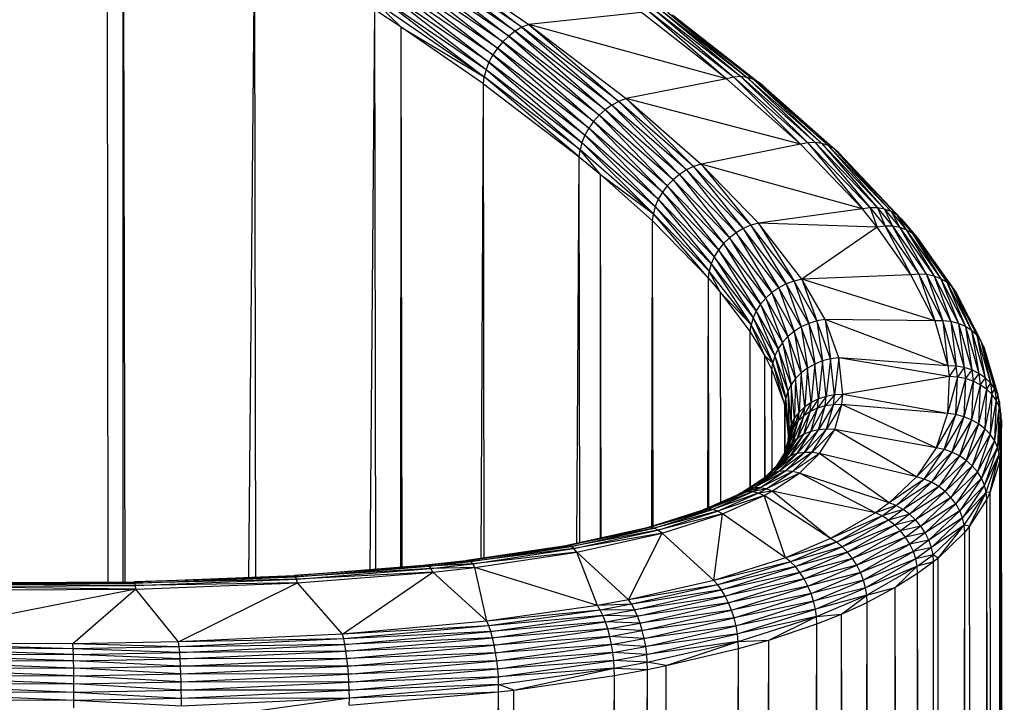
# Paper-space layout '_Trimétrica' of a CAD drawing. Header units: millimetres. Extents: x -168 to 37, y -151 to 375.
# Tile 7 of 8: x -4 to 34, y 317 to 344. Entities that reach past the tile are written whole.
import ezdxf

# ---------------------------------------------------------------- set-up
doc = ezdxf.new("R2010")
doc.units = ezdxf.units.MM

psp = doc.layouts.new('_Trimétrica')

# ---------------------------------------------------------------- linework, layer by layer
at = {"color": 7, "linetype": 'Continuous', "lineweight": 25}
for p, q in [((-0.666, 322.071), (-0.7, 350.284)), ((-0.092, 322.074), (-0.085, 349.938)), ((-0.012, 322.074), (-0.085, 349.938)), ((4.749, 322.249), (4.968, 346.988)), ((5.015, 322.259), (4.968, 346.988)), ((15.252, 343.409), (11.033, 346.297)), ((11.033, 346.297), (14.992, 343.258)), ((11.29, 346.415), (15.517, 343.521)), ((11.29, 346.415), (15.252, 343.409)), ((14.744, 343.071), (10.541, 345.947)), ((10.541, 345.947), (14.514, 342.853)), ((14.992, 343.258), (10.781, 346.139)), ((10.781, 346.139), (14.744, 343.071)), ((14.514, 342.853), (10.317, 345.724)), ((10.317, 345.724), (14.307, 342.61)), ((14.129, 342.346), (9.943, 345.209)), ((9.943, 345.209), (13.983, 342.07)), ((14.307, 342.61), (10.117, 345.476)), ((10.117, 345.476), (14.129, 342.346)), ((13.983, 342.07), (9.802, 344.929)), ((9.802, 344.929), (13.874, 341.787)), ((9.695, 344.644), (13.874, 341.787)), ((9.695, 344.644), (13.804, 341.505)), ((9.419, 322.551), (9.598, 344.085)), ((10.608, 343.419), (9.598, 344.085)), ((9.631, 322.568), (9.598, 344.085)), ((13.804, 341.505), (9.627, 344.36)), ((10.608, 343.419), (9.627, 344.36)), ((20.124, 344.049), (23.402, 341.494)), ((20.124, 344.049), (23.127, 341.432)), ((20.383, 344.074), (23.669, 341.511)), ((20.383, 344.074), (23.402, 341.494)), ((20.627, 344.053), (23.921, 341.484)), ((20.627, 344.053), (23.669, 341.511)), ((19.858, 343.981), (15.517, 343.521)), ((23.127, 341.432), (19.858, 343.981)), ((20.851, 343.989), (24.153, 341.415)), ((20.851, 343.989), (23.921, 341.484)), ((21.05, 343.883), (24.359, 341.303)), ((21.05, 343.883), (24.153, 341.415)), ((10.594, 322.645), (10.608, 343.419)), ((10.608, 343.419), (13.804, 341.505)), ((13.776, 341.23), (10.608, 343.419)), ((10.643, 322.649), (10.608, 343.419)), ((14.992, 343.258), (14.744, 343.071)), ((15.252, 343.409), (14.992, 343.258)), ((18.717, 340.418), (14.992, 343.258)), ((14.992, 343.258), (18.46, 340.239)), ((15.517, 343.521), (15.252, 343.409)), ((18.986, 340.562), (15.252, 343.409)), ((15.252, 343.409), (18.717, 340.418)), ((23.127, 341.432), (15.517, 343.521)), ((15.517, 343.521), (19.261, 340.666)), ((15.517, 343.521), (18.986, 340.562)), ((14.744, 343.071), (14.514, 342.853)), ((18.46, 340.239), (14.744, 343.071)), ((14.744, 343.071), (18.222, 340.027)), ((14.307, 342.61), (14.129, 342.346)), ((14.514, 342.853), (14.307, 342.61)), ((18.008, 339.789), (14.307, 342.61)), ((14.307, 342.61), (17.823, 339.531)), ((18.222, 340.027), (14.514, 342.853)), ((14.514, 342.853), (18.008, 339.789)), ((14.129, 342.346), (13.983, 342.07)), ((17.823, 339.531), (14.129, 342.346)), ((14.129, 342.346), (17.673, 339.259)), ((13.874, 341.787), (13.804, 341.505)), ((13.983, 342.07), (13.874, 341.787)), ((13.874, 341.787), (17.561, 338.979)), ((13.874, 341.787), (17.49, 338.699)), ((17.673, 339.259), (13.983, 342.07)), ((13.983, 342.07), (17.561, 338.979)), ((13.776, 341.23), (13.804, 341.505)), ((17.49, 338.699), (13.804, 341.505)), ((17.461, 338.424), (13.804, 341.505)), ((23.127, 341.432), (19.261, 340.666)), ((23.402, 341.494), (23.127, 341.432)), ((25.973, 338.914), (23.127, 341.432)), ((23.669, 341.511), (23.402, 341.494)), ((23.402, 341.494), (26.258, 338.967)), ((23.402, 341.494), (25.973, 338.914)), ((23.669, 341.511), (26.534, 338.975)), ((23.669, 341.511), (26.258, 338.967)), ((23.921, 341.484), (23.669, 341.511)), ((23.921, 341.484), (26.796, 338.941)), ((23.921, 341.484), (26.534, 338.975)), ((24.153, 341.415), (23.921, 341.484)), ((24.153, 341.415), (27.036, 338.863)), ((24.153, 341.415), (26.796, 338.941)), ((24.359, 341.303), (24.153, 341.415)), ((13.681, 322.982), (13.776, 341.23)), ((13.776, 341.23), (17.461, 338.424)), ((13.805, 323.001), (13.776, 341.23)), ((24.359, 341.303), (27.249, 338.745)), ((24.359, 341.303), (27.036, 338.863)), ((24.533, 341.152), (24.359, 341.303)), ((24.533, 341.152), (27.43, 338.589)), ((24.533, 341.152), (27.249, 338.745)), ((19.261, 340.666), (18.986, 340.562)), ((25.973, 338.914), (19.261, 340.666)), ((19.261, 340.666), (22.143, 338.151)), ((19.261, 340.666), (21.858, 338.056)), ((18.46, 340.239), (18.222, 340.027)), ((18.717, 340.418), (18.46, 340.239)), ((21.313, 337.75), (18.46, 340.239)), ((18.46, 340.239), (21.066, 337.546)), ((18.986, 340.562), (18.717, 340.418)), ((21.579, 337.921), (18.717, 340.418)), ((18.717, 340.418), (21.313, 337.75)), ((21.858, 338.056), (18.986, 340.562)), ((18.986, 340.562), (21.579, 337.921)), ((18.222, 340.027), (18.008, 339.789)), ((21.066, 337.546), (18.222, 340.027)), ((18.222, 340.027), (20.845, 337.315)), ((17.823, 339.531), (17.673, 339.259)), ((18.008, 339.789), (17.823, 339.531)), ((20.655, 337.063), (17.823, 339.531)), ((17.823, 339.531), (20.5, 336.795)), ((20.845, 337.315), (18.008, 339.789)), ((18.008, 339.789), (20.655, 337.063)), ((17.673, 339.259), (17.561, 338.979)), ((20.5, 336.795), (17.673, 339.259)), ((17.673, 339.259), (20.384, 336.519)), ((17.461, 338.424), (17.49, 338.699)), ((17.561, 338.979), (17.49, 338.699)), ((20.311, 336.241), (17.49, 338.699)), ((18.276, 337.75), (17.49, 338.699)), ((17.561, 338.979), (20.384, 336.519)), ((17.561, 338.979), (20.311, 336.241)), ((25.973, 338.914), (22.143, 338.151)), ((26.258, 338.967), (25.973, 338.914)), ((28.351, 336.421), (25.973, 338.914)), ((26.534, 338.975), (26.258, 338.967)), ((26.258, 338.967), (28.646, 336.462)), ((26.258, 338.967), (28.351, 336.421)), ((26.534, 338.975), (28.933, 336.46)), ((26.534, 338.975), (28.646, 336.462)), ((26.796, 338.941), (26.534, 338.975)), ((26.796, 338.941), (29.204, 336.415)), ((26.796, 338.941), (28.933, 336.46)), ((27.036, 338.863), (26.796, 338.941)), ((27.036, 338.863), (29.454, 336.327)), ((27.036, 338.863), (29.204, 336.415)), ((27.249, 338.745), (27.036, 338.863)), ((27.249, 338.745), (29.675, 336.2)), ((27.249, 338.745), (29.454, 336.327)), ((27.43, 338.589), (27.249, 338.745)), ((17.366, 323.567), (17.461, 338.424)), ((17.461, 338.424), (18.276, 337.75)), ((17.483, 323.593), (17.461, 338.424)), ((27.43, 338.589), (29.863, 336.036)), ((27.43, 338.589), (29.675, 336.2)), ((21.858, 338.056), (21.579, 337.921)), ((22.143, 338.151), (21.858, 338.056)), ((24.057, 335.793), (21.858, 338.056)), ((21.858, 338.056), (23.769, 335.668)), ((28.351, 336.421), (22.143, 338.151)), ((24.352, 335.877), (22.143, 338.151)), ((22.143, 338.151), (24.057, 335.793)), ((18.272, 323.767), (18.276, 337.75)), ((18.276, 337.75), (20.311, 336.241)), ((18.276, 337.75), (20.281, 335.967)), ((18.297, 323.773), (18.276, 337.75)), ((21.313, 337.75), (21.066, 337.546)), ((21.579, 337.921), (21.313, 337.75)), ((23.493, 335.507), (21.313, 337.75)), ((21.313, 337.75), (23.238, 335.312)), ((23.769, 335.668), (21.579, 337.921)), ((21.579, 337.921), (23.493, 335.507)), ((20.845, 337.315), (20.655, 337.063)), ((21.066, 337.546), (20.845, 337.315)), ((23.009, 335.09), (20.845, 337.315)), ((20.845, 337.315), (22.812, 334.844)), ((23.238, 335.312), (21.066, 337.546)), ((21.066, 337.546), (23.009, 335.09)), ((20.655, 337.063), (20.5, 336.795)), ((22.812, 334.844), (20.655, 337.063)), ((20.655, 337.063), (22.652, 334.582)), ((20.384, 336.519), (20.311, 336.241)), ((20.5, 336.795), (20.384, 336.519)), ((20.384, 336.519), (22.533, 334.31)), ((20.384, 336.519), (22.457, 334.034)), ((22.652, 334.582), (20.5, 336.795)), ((20.5, 336.795), (22.533, 334.31)), ((28.646, 336.462), (28.351, 336.421)), ((28.646, 336.462), (29.224, 335.762)), ((28.646, 336.462), (28.925, 335.725)), ((28.933, 336.46), (28.646, 336.462)), ((28.933, 336.46), (29.514, 335.756)), ((28.933, 336.46), (29.224, 335.762)), ((29.204, 336.415), (28.933, 336.46)), ((20.281, 335.967), (20.311, 336.241)), ((22.457, 334.034), (20.311, 336.241)), ((22.428, 333.761), (20.311, 336.241)), ((28.351, 336.421), (24.352, 335.877)), ((28.925, 335.725), (28.351, 336.421)), ((29.204, 336.415), (29.788, 335.707)), ((29.204, 336.415), (29.514, 335.756)), ((29.454, 336.327), (29.204, 336.415)), ((29.454, 336.327), (30.041, 335.616)), ((29.454, 336.327), (29.788, 335.707)), ((29.675, 336.2), (29.454, 336.327)), ((29.675, 336.2), (30.264, 335.486)), ((29.675, 336.2), (30.041, 335.616)), ((29.863, 336.036), (29.675, 336.2)), ((20.248, 324.223), (20.281, 335.967)), ((20.281, 335.967), (22.428, 333.761)), ((20.298, 324.238), (20.281, 335.967)), ((23.769, 335.668), (23.493, 335.507)), ((24.057, 335.793), (23.769, 335.668)), ((25.423, 333.54), (23.769, 335.668)), ((23.769, 335.668), (25.138, 333.391)), ((24.352, 335.877), (24.057, 335.793)), ((25.723, 333.65), (24.057, 335.793)), ((24.057, 335.793), (25.423, 333.54)), ((28.925, 335.725), (24.352, 335.877)), ((26.028, 333.721), (24.352, 335.877)), ((24.352, 335.877), (25.723, 333.65)), ((28.925, 335.725), (26.028, 333.721)), ((29.224, 335.762), (28.925, 335.725)), ((30.22, 333.895), (28.925, 335.725)), ((29.224, 335.762), (30.527, 333.92)), ((29.224, 335.762), (30.22, 333.895)), ((29.514, 335.756), (29.224, 335.762)), ((29.514, 335.756), (30.825, 333.902)), ((29.514, 335.756), (30.527, 333.92)), ((29.788, 335.707), (29.514, 335.756)), ((29.788, 335.707), (31.108, 333.842)), ((29.788, 335.707), (30.825, 333.902)), ((30.041, 335.616), (29.788, 335.707)), ((29.863, 336.036), (30.455, 335.319)), ((29.863, 336.036), (30.264, 335.486)), ((23.238, 335.312), (23.009, 335.09)), ((23.493, 335.507), (23.238, 335.312)), ((24.874, 333.209), (23.238, 335.312)), ((23.238, 335.312), (24.637, 332.997)), ((25.138, 333.391), (23.493, 335.507)), ((23.493, 335.507), (24.874, 333.209)), ((30.041, 335.616), (31.367, 333.74)), ((30.041, 335.616), (31.108, 333.842)), ((30.264, 335.486), (30.041, 335.616)), ((30.264, 335.486), (31.598, 333.601)), ((30.264, 335.486), (31.367, 333.74)), ((30.455, 335.319), (30.264, 335.486)), ((30.455, 335.319), (31.793, 333.427)), ((30.455, 335.319), (31.598, 333.601)), ((30.606, 335.121), (30.455, 335.319)), ((23.009, 335.09), (22.812, 334.844)), ((24.637, 332.997), (23.009, 335.09)), ((23.009, 335.09), (24.434, 332.761)), ((30.606, 335.121), (31.949, 333.222)), ((30.606, 335.121), (31.793, 333.427)), ((22.652, 334.582), (22.533, 334.31)), ((22.812, 334.844), (22.652, 334.582)), ((24.268, 332.506), (22.652, 334.582)), ((22.652, 334.582), (24.145, 332.239)), ((24.434, 332.761), (22.812, 334.844)), ((22.812, 334.844), (24.268, 332.506)), ((22.533, 334.31), (22.457, 334.034)), ((22.533, 334.31), (24.145, 332.239)), ((22.533, 334.31), (24.067, 331.966)), ((22.428, 333.761), (22.457, 334.034)), ((24.067, 331.966), (22.457, 334.034)), ((22.897, 333.212), (22.457, 334.034)), ((30.22, 333.895), (26.028, 333.721)), ((30.527, 333.92), (30.22, 333.895)), ((31.138, 332.114), (30.22, 333.895)), ((31.453, 332.123), (30.527, 333.92)), ((30.527, 333.92), (31.138, 332.114)), ((30.825, 333.902), (30.527, 333.92)), ((30.825, 333.902), (31.758, 332.09)), ((30.825, 333.902), (31.453, 332.123)), ((31.108, 333.842), (30.825, 333.902)), ((31.108, 333.842), (32.048, 332.016)), ((31.108, 333.842), (31.758, 332.09)), ((31.367, 333.74), (31.108, 333.842)), ((22.4, 324.924), (22.428, 333.761)), ((22.428, 333.761), (22.897, 333.212)), ((22.44, 324.942), (22.428, 333.761)), ((25.423, 333.54), (25.138, 333.391)), ((25.723, 333.65), (25.423, 333.54)), ((26.294, 332.021), (25.423, 333.54)), ((25.423, 333.54), (26.001, 331.886)), ((26.028, 333.721), (25.723, 333.65)), ((26.6, 332.118), (25.723, 333.65)), ((25.723, 333.65), (26.294, 332.021)), ((31.138, 332.114), (26.028, 333.721)), ((26.914, 332.175), (26.028, 333.721)), ((26.028, 333.721), (26.6, 332.118)), ((31.367, 333.74), (32.314, 331.901)), ((31.367, 333.74), (32.048, 332.016)), ((31.598, 333.601), (31.367, 333.74)), ((31.598, 333.601), (32.551, 331.75)), ((31.598, 333.601), (32.314, 331.901)), ((31.793, 333.427), (31.598, 333.601)), ((31.793, 333.427), (32.752, 331.566)), ((31.793, 333.427), (32.551, 331.75)), ((31.949, 333.222), (31.793, 333.427)), ((22.897, 333.212), (24.067, 331.966)), ((22.897, 333.212), (24.037, 331.695)), ((22.909, 325.149), (22.897, 333.212)), ((22.901, 325.145), (22.897, 333.212)), ((24.874, 333.209), (24.637, 332.997)), ((25.138, 333.391), (24.874, 333.209)), ((25.73, 331.715), (24.874, 333.209)), ((24.874, 333.209), (25.488, 331.514)), ((26.001, 331.886), (25.138, 333.391)), ((25.138, 333.391), (25.73, 331.715)), ((31.949, 333.222), (32.912, 331.353)), ((31.949, 333.222), (32.752, 331.566)), ((24.434, 332.761), (24.268, 332.506)), ((24.637, 332.997), (24.434, 332.761)), ((25.279, 331.287), (24.434, 332.761)), ((24.434, 332.761), (25.11, 331.04)), ((25.488, 331.514), (24.637, 332.997)), ((24.637, 332.997), (25.279, 331.287)), ((24.268, 332.506), (24.145, 332.239)), ((25.11, 331.04), (24.268, 332.506)), ((24.268, 332.506), (24.984, 330.778)), ((24.037, 331.695), (24.067, 331.966)), ((24.145, 332.239), (24.067, 331.966)), ((24.904, 330.509), (24.067, 331.966)), ((24.602, 330.769), (24.067, 331.966)), ((24.145, 332.239), (24.984, 330.778)), ((24.145, 332.239), (24.904, 330.509)), ((26.001, 331.886), (25.73, 331.715)), ((26.294, 332.021), (26.001, 331.886)), ((26.519, 330.458), (26.001, 331.886)), ((26.001, 331.886), (26.243, 330.303)), ((26.6, 332.118), (26.294, 332.021)), ((26.818, 330.577), (26.294, 332.021)), ((26.294, 332.021), (26.519, 330.458)), ((26.914, 332.175), (26.6, 332.118)), ((27.13, 330.657), (26.6, 332.118)), ((26.6, 332.118), (26.818, 330.577)), ((31.636, 330.385), (26.914, 332.175)), ((27.45, 330.695), (26.914, 332.175)), ((31.138, 332.114), (26.914, 332.175)), ((26.914, 332.175), (27.13, 330.657)), ((31.453, 332.123), (31.138, 332.114)), ((31.138, 332.114), (31.636, 330.385)), ((31.956, 330.375), (31.453, 332.123)), ((31.453, 332.123), (31.636, 330.385)), ((31.758, 332.09), (31.453, 332.123)), ((31.758, 332.09), (32.267, 330.323)), ((31.758, 332.09), (31.956, 330.375)), ((32.048, 332.016), (31.758, 332.09)), ((32.048, 332.016), (32.562, 330.23)), ((32.048, 332.016), (32.267, 330.323)), ((32.314, 331.901), (32.048, 332.016)), ((32.314, 331.901), (32.833, 330.099)), ((32.314, 331.901), (32.562, 330.23)), ((32.551, 331.75), (32.314, 331.901)), ((24.031, 325.719), (24.037, 331.695)), ((24.037, 331.695), (24.602, 330.769)), ((24.045, 325.729), (24.037, 331.695)), ((25.488, 331.514), (25.279, 331.287)), ((25.73, 331.715), (25.488, 331.514)), ((25.996, 330.116), (25.488, 331.514)), ((25.488, 331.514), (25.783, 329.901)), ((26.243, 330.303), (25.73, 331.715)), ((25.73, 331.715), (25.996, 330.116)), ((32.551, 331.75), (33.074, 329.933)), ((32.551, 331.75), (32.833, 330.099)), ((32.752, 331.566), (32.551, 331.75)), ((32.752, 331.566), (33.278, 329.735)), ((32.752, 331.566), (33.074, 329.933)), ((32.912, 331.353), (32.752, 331.566)), ((25.279, 331.287), (25.11, 331.04)), ((25.783, 329.901), (25.279, 331.287)), ((25.279, 331.287), (25.611, 329.662)), ((32.912, 331.353), (33.442, 329.512)), ((32.912, 331.353), (33.278, 329.735)), ((33.028, 331.116), (32.912, 331.353)), ((24.602, 330.769), (24.904, 330.509)), ((24.602, 330.769), (24.873, 330.239)), ((24.608, 326.108), (24.602, 330.769)), ((24.603, 326.102), (24.602, 330.769)), ((24.984, 330.778), (24.904, 330.509)), ((25.11, 331.04), (24.984, 330.778)), ((24.984, 330.778), (25.482, 329.408)), ((24.984, 330.778), (25.402, 329.143)), ((25.611, 329.662), (25.11, 331.04)), ((25.11, 331.04), (25.482, 329.408)), ((33.028, 331.116), (33.559, 329.268)), ((33.028, 331.116), (33.442, 329.512)), ((24.873, 330.239), (24.904, 330.509)), ((25.402, 329.143), (24.904, 330.509)), ((25.37, 328.874), (24.904, 330.509)), ((26.519, 330.458), (26.243, 330.303)), ((26.519, 330.458), (26.382, 328.981)), ((26.818, 330.577), (26.519, 330.458)), ((26.661, 329.116), (26.519, 330.458)), ((26.818, 330.577), (26.661, 329.116)), ((27.13, 330.657), (26.818, 330.577)), ((26.961, 329.213), (26.818, 330.577)), ((27.13, 330.657), (26.961, 329.213)), ((27.45, 330.695), (27.13, 330.657)), ((27.275, 329.27), (27.13, 330.657)), ((27.45, 330.695), (27.275, 329.27)), ((31.688, 329.972), (27.45, 330.695)), ((27.597, 329.285), (27.45, 330.695)), ((31.636, 330.385), (27.45, 330.695)), ((31.636, 330.385), (31.688, 329.972)), ((31.956, 330.375), (31.636, 330.385)), ((31.956, 330.375), (31.688, 329.972)), ((32.009, 329.956), (31.956, 330.375)), ((32.267, 330.323), (31.956, 330.375)), ((24.873, 330.239), (25.37, 328.874)), ((24.879, 326.37), (24.873, 330.239)), ((24.876, 326.368), (24.873, 330.239)), ((25.996, 330.116), (25.783, 329.901)), ((25.996, 330.116), (25.92, 328.611)), ((26.243, 330.303), (25.996, 330.116)), ((26.134, 328.811), (25.996, 330.116)), ((26.243, 330.303), (26.134, 328.811)), ((26.382, 328.981), (26.243, 330.303)), ((32.267, 330.323), (32.009, 329.956)), ((32.267, 330.323), (32.32, 329.898)), ((32.562, 330.23), (32.267, 330.323)), ((32.562, 330.23), (32.32, 329.898)), ((32.562, 330.23), (32.616, 329.8)), ((32.833, 330.099), (32.562, 330.23)), ((32.833, 330.099), (32.616, 329.8)), ((32.833, 330.099), (32.887, 329.664)), ((33.074, 329.933), (32.833, 330.099)), ((25.611, 329.662), (25.482, 329.408)), ((25.783, 329.901), (25.611, 329.662)), ((25.746, 328.385), (25.611, 329.662)), ((25.611, 329.662), (25.617, 328.139)), ((25.783, 329.901), (25.746, 328.385)), ((25.92, 328.611), (25.783, 329.901)), ((31.688, 329.972), (27.597, 329.285)), ((31.688, 329.972), (31.629, 328.549)), ((32.009, 329.956), (31.629, 328.549)), ((32.009, 329.956), (31.688, 329.972)), ((31.949, 328.511), (32.009, 329.956)), ((32.32, 329.898), (31.949, 328.511)), ((32.32, 329.898), (32.009, 329.956)), ((32.32, 329.898), (32.26, 328.432)), ((32.616, 329.8), (32.26, 328.432)), ((32.616, 329.8), (32.32, 329.898)), ((32.616, 329.8), (32.554, 328.313)), ((32.887, 329.664), (32.554, 328.313)), ((32.887, 329.664), (32.616, 329.8)), ((32.887, 329.664), (32.824, 328.158)), ((33.074, 329.933), (32.887, 329.664)), ((33.129, 329.494), (32.887, 329.664)), ((33.074, 329.933), (33.129, 329.494)), ((33.278, 329.735), (33.074, 329.933)), ((33.278, 329.735), (33.129, 329.494)), ((33.278, 329.735), (33.334, 329.293)), ((33.442, 329.512), (33.278, 329.735)), ((25.482, 329.408), (25.402, 329.143)), ((25.482, 329.408), (25.617, 328.139)), ((25.482, 329.408), (25.536, 327.88)), ((27.275, 329.27), (26.926, 328.845)), ((27.275, 329.27), (26.961, 329.213)), ((27.597, 329.285), (27.24, 328.894)), ((27.24, 328.894), (27.275, 329.27)), ((27.597, 329.285), (27.275, 329.27)), ((27.561, 328.901), (27.597, 329.285)), ((31.629, 328.549), (27.597, 329.285)), ((33.129, 329.494), (32.824, 328.158)), ((33.129, 329.494), (33.065, 327.971)), ((33.334, 329.293), (33.065, 327.971)), ((33.334, 329.293), (33.129, 329.494)), ((33.334, 329.293), (33.269, 327.756)), ((33.442, 329.512), (33.334, 329.293)), ((33.497, 329.067), (33.334, 329.293)), ((33.442, 329.512), (33.497, 329.067)), ((33.559, 329.268), (33.442, 329.512)), ((33.559, 329.268), (33.497, 329.067)), ((33.559, 329.268), (33.615, 328.821)), ((33.629, 329.009), (33.559, 329.268)), ((25.37, 328.874), (25.402, 329.143)), ((25.373, 327.082), (25.37, 328.874)), ((25.37, 328.874), (25.375, 328.854)), ((25.371, 327.076), (25.37, 328.874)), ((25.375, 328.854), (25.402, 329.143)), ((25.375, 328.854), (25.536, 327.88)), ((25.375, 328.854), (25.504, 327.612)), ((25.377, 327.099), (25.375, 328.854)), ((25.377, 327.099), (25.375, 328.854)), ((25.536, 327.88), (25.402, 329.143)), ((26.382, 328.981), (26.101, 328.462)), ((26.382, 328.981), (26.134, 328.811)), ((26.661, 329.116), (26.349, 328.626)), ((26.349, 328.626), (26.382, 328.981)), ((26.661, 329.116), (26.382, 328.981)), ((26.961, 329.213), (26.626, 328.755)), ((26.626, 328.755), (26.661, 329.116)), ((26.961, 329.213), (26.661, 329.116)), ((27.24, 328.894), (26.666, 327.932)), ((26.926, 328.845), (26.961, 329.213)), ((27.24, 328.894), (26.926, 328.845)), ((27.561, 328.901), (26.973, 327.959)), ((26.973, 327.959), (27.24, 328.894)), ((27.561, 328.901), (27.24, 328.894)), ((27.287, 327.943), (27.561, 328.901)), ((31.185, 327.233), (27.561, 328.901)), ((31.629, 328.549), (27.561, 328.901)), ((33.497, 329.067), (33.269, 327.756)), ((33.497, 329.067), (33.432, 327.518)), ((33.615, 328.821), (33.497, 329.067)), ((33.629, 329.009), (33.615, 328.821)), ((33.685, 328.561), (33.629, 329.009)), ((25.92, 328.611), (25.714, 328.046)), ((25.92, 328.611), (25.746, 328.385)), ((26.349, 328.626), (25.858, 327.609)), ((26.134, 328.811), (25.887, 328.267)), ((25.887, 328.267), (25.92, 328.611)), ((26.134, 328.811), (25.92, 328.611)), ((26.101, 328.462), (26.134, 328.811)), ((26.626, 328.755), (26.101, 327.755)), ((26.101, 327.755), (26.349, 328.626)), ((26.349, 328.626), (26.101, 328.462)), ((26.626, 328.755), (26.349, 328.626)), ((26.926, 328.845), (26.373, 327.864)), ((26.373, 327.864), (26.626, 328.755)), ((26.926, 328.845), (26.626, 328.755)), ((26.666, 327.932), (26.926, 328.845)), ((31.629, 328.549), (31.185, 327.233)), ((31.949, 328.511), (31.185, 327.233)), ((31.496, 327.171), (31.949, 328.511)), ((31.949, 328.511), (31.629, 328.549)), ((32.26, 328.432), (31.949, 328.511)), ((33.615, 328.821), (33.432, 327.518)), ((33.615, 328.821), (33.55, 327.264)), ((33.685, 328.561), (33.55, 327.264)), ((33.685, 328.561), (33.615, 328.821)), ((33.62, 326.999), (33.685, 328.561)), ((33.685, 327.017), (33.685, 328.561)), ((33.705, 328.294), (33.685, 328.561)), ((25.887, 328.267), (25.479, 327.219)), ((25.617, 328.139), (25.504, 327.545)), ((25.617, 328.139), (25.536, 327.88)), ((25.746, 328.385), (25.585, 327.803)), ((25.617, 328.139), (25.585, 327.803)), ((25.746, 328.385), (25.617, 328.139)), ((26.101, 328.462), (25.649, 327.429)), ((25.649, 327.429), (25.887, 328.267)), ((25.714, 328.046), (25.746, 328.385)), ((25.887, 328.267), (25.714, 328.046)), ((25.858, 327.609), (26.101, 328.462)), ((26.101, 328.462), (25.887, 328.267)), ((32.26, 328.432), (31.496, 327.171)), ((32.26, 328.432), (31.798, 327.067)), ((32.554, 328.313), (31.798, 327.067)), ((32.554, 328.313), (32.084, 326.926)), ((32.824, 328.158), (32.084, 326.926)), ((32.554, 328.313), (32.26, 328.432)), ((32.824, 328.158), (32.348, 326.75)), ((32.824, 328.158), (32.554, 328.313)), ((33.065, 327.971), (32.824, 328.158)), ((33.705, 328.294), (33.685, 327.017)), ((33.813, 243.478), (33.705, 328.294)), ((33.808, 243.48), (33.705, 328.294)), ((26.101, 327.755), (25.353, 326.802)), ((25.585, 327.803), (25.359, 327.028)), ((25.585, 327.803), (25.37, 327.044)), ((25.714, 328.046), (25.377, 327.056)), ((25.479, 327.219), (25.714, 328.046)), ((25.501, 327.55), (25.536, 327.88)), ((25.504, 327.545), (25.536, 327.88)), ((25.504, 327.612), (25.536, 327.88)), ((25.585, 327.803), (25.504, 327.545)), ((26.373, 327.864), (25.584, 326.927)), ((25.584, 326.927), (26.101, 327.755)), ((25.714, 328.046), (25.585, 327.803)), ((26.666, 327.932), (25.841, 327.014)), ((25.841, 327.014), (26.373, 327.864)), ((26.101, 327.755), (25.858, 327.609)), ((26.373, 327.864), (26.101, 327.755)), ((26.973, 327.959), (26.119, 327.057)), ((26.119, 327.057), (26.666, 327.932)), ((26.666, 327.932), (26.373, 327.864)), ((26.41, 327.058), (26.973, 327.959)), ((27.287, 327.943), (26.41, 327.058)), ((26.973, 327.959), (26.666, 327.932)), ((26.708, 327.016), (27.287, 327.943)), ((27.287, 327.943), (26.973, 327.959)), ((30.435, 326.122), (27.287, 327.943)), ((31.185, 327.233), (27.287, 327.943)), ((33.065, 327.971), (32.348, 326.75)), ((33.065, 327.971), (32.582, 326.544)), ((33.269, 327.756), (32.582, 326.544)), ((33.269, 327.756), (32.78, 326.312)), ((33.269, 327.756), (33.065, 327.971)), ((33.432, 327.518), (33.269, 327.756)), ((25.649, 327.429), (25.068, 326.554)), ((25.858, 327.609), (25.155, 326.639)), ((25.155, 326.639), (25.649, 327.429)), ((25.353, 326.802), (25.858, 327.609)), ((25.356, 327.021), (25.504, 327.545)), ((25.649, 327.429), (25.479, 327.219)), ((25.501, 327.55), (25.498, 327.524)), ((25.504, 327.612), (25.501, 327.55)), ((25.501, 327.55), (25.504, 327.545)), ((25.858, 327.609), (25.649, 327.429)), ((33.432, 327.518), (32.78, 326.312)), ((33.432, 327.518), (32.939, 326.062)), ((33.55, 327.264), (33.432, 327.518)), ((25.841, 327.014), (24.901, 326.264)), ((25.057, 326.543), (25.479, 327.219)), ((26.119, 327.057), (25.137, 326.33)), ((25.137, 326.33), (25.841, 327.014)), ((26.41, 327.058), (25.391, 326.351)), ((25.391, 326.351), (26.119, 327.057)), ((25.841, 327.014), (25.584, 326.927)), ((25.658, 326.329), (26.41, 327.058)), ((26.708, 327.016), (25.658, 326.329)), ((26.119, 327.057), (25.841, 327.014)), ((25.931, 326.262), (26.708, 327.016)), ((26.41, 327.058), (26.119, 327.057)), ((26.708, 327.016), (26.41, 327.058)), ((29.383, 325.123), (26.708, 327.016)), ((30.435, 326.122), (26.708, 327.016)), ((31.185, 327.233), (30.435, 326.122)), ((31.496, 327.171), (30.435, 326.122)), ((30.73, 326.035), (31.496, 327.171)), ((31.798, 327.067), (30.73, 326.035)), ((31.798, 327.067), (31.016, 325.909)), ((31.496, 327.171), (31.185, 327.233)), ((31.798, 327.067), (31.496, 327.171)), ((32.084, 326.926), (31.798, 327.067)), ((33.55, 327.264), (32.939, 326.062)), ((33.55, 327.264), (33.054, 325.797)), ((33.62, 326.999), (33.054, 325.797)), ((33.121, 325.526), (33.62, 326.999)), ((33.275, 325.541), (33.62, 326.999)), ((33.62, 326.999), (33.55, 327.264)), ((33.62, 326.999), (33.685, 327.017)), ((33.64, 326.73), (33.62, 326.999)), ((33.685, 327.017), (33.64, 326.73)), ((33.79, 243.485), (33.685, 327.017)), ((33.782, 243.487), (33.685, 327.017)), ((24.593, 326.093), (25.155, 326.639)), ((25.353, 326.802), (24.604, 326.1)), ((25.584, 326.927), (24.689, 326.157)), ((24.689, 326.157), (25.353, 326.802)), ((24.901, 326.264), (25.584, 326.927)), ((25.353, 326.802), (25.155, 326.639)), ((25.584, 326.927), (25.353, 326.802)), ((32.084, 326.926), (31.016, 325.909)), ((32.084, 326.926), (31.288, 325.745)), ((32.348, 326.75), (31.288, 325.745)), ((32.348, 326.75), (31.537, 325.549)), ((32.348, 326.75), (32.084, 326.926)), ((32.582, 326.544), (32.348, 326.75)), ((33.64, 326.73), (33.275, 325.541)), ((33.745, 243.497), (33.64, 326.73)), ((33.679, 243.515), (33.64, 326.73)), ((24.901, 326.264), (23.782, 325.554)), ((25.137, 326.33), (23.97, 325.646)), ((23.97, 325.646), (24.901, 326.264)), ((25.391, 326.351), (24.18, 325.694)), ((24.18, 325.694), (25.137, 326.33)), ((24.406, 325.697), (25.391, 326.351)), ((25.658, 326.329), (24.406, 325.697)), ((24.644, 325.654), (25.658, 326.329)), ((25.931, 326.262), (24.644, 325.654)), ((24.901, 326.264), (24.689, 326.157)), ((24.886, 325.567), (25.931, 326.262)), ((25.137, 326.33), (24.901, 326.264)), ((25.391, 326.351), (25.137, 326.33)), ((25.658, 326.329), (25.391, 326.351)), ((25.931, 326.262), (25.658, 326.329)), ((28.852, 324.732), (25.931, 326.262)), ((29.383, 325.123), (25.931, 326.262)), ((32.582, 326.544), (31.537, 325.549)), ((32.582, 326.544), (31.759, 325.325)), ((32.78, 326.312), (31.759, 325.325)), ((32.78, 326.312), (31.947, 325.078)), ((32.78, 326.312), (32.582, 326.544)), ((32.939, 326.062), (32.78, 326.312)), ((23.782, 325.554), (24.689, 326.157)), ((30.435, 326.122), (29.383, 325.123)), ((30.73, 326.035), (29.383, 325.123)), ((29.654, 325.014), (30.73, 326.035)), ((31.016, 325.909), (29.654, 325.014)), ((31.016, 325.909), (29.918, 324.866)), ((30.73, 326.035), (30.435, 326.122)), ((31.016, 325.909), (30.73, 326.035)), ((31.288, 325.745), (31.016, 325.909)), ((32.939, 326.062), (31.947, 325.078)), ((32.939, 326.062), (32.097, 324.815)), ((33.054, 325.797), (32.939, 326.062)), ((23.893, 325.538), (22.23, 324.849)), ((22.23, 324.849), (23.691, 325.494)), ((22.4, 324.879), (23.893, 325.538)), ((24.112, 325.536), (22.4, 324.879)), ((22.583, 324.861), (24.112, 325.536)), ((24.341, 325.489), (22.583, 324.861)), ((22.775, 324.798), (24.341, 325.489)), ((23.589, 325.449), (23.782, 325.554)), ((23.97, 325.646), (23.612, 325.459)), ((24.18, 325.694), (23.691, 325.494)), ((23.691, 325.494), (23.97, 325.646)), ((23.893, 325.538), (23.691, 325.494)), ((23.97, 325.646), (23.782, 325.554)), ((24.406, 325.697), (23.893, 325.538)), ((23.893, 325.538), (24.18, 325.694)), ((24.112, 325.536), (23.893, 325.538)), ((24.18, 325.694), (23.97, 325.646)), ((24.112, 325.536), (24.406, 325.697)), ((24.644, 325.654), (24.112, 325.536)), ((24.341, 325.489), (24.112, 325.536)), ((24.406, 325.697), (24.18, 325.694)), ((24.341, 325.489), (24.644, 325.654)), ((24.886, 325.567), (24.341, 325.489)), ((24.575, 325.398), (24.341, 325.489)), ((24.644, 325.654), (24.406, 325.697)), ((24.575, 325.398), (24.886, 325.567)), ((24.886, 325.567), (24.644, 325.654)), ((27.13, 323.745), (24.886, 325.567)), ((28.852, 324.732), (24.886, 325.567)), ((31.288, 325.745), (29.918, 324.866)), ((31.288, 325.745), (30.168, 324.681)), ((31.537, 325.549), (30.168, 324.681)), ((31.537, 325.549), (30.397, 324.466)), ((31.537, 325.549), (31.288, 325.745)), ((31.759, 325.325), (31.537, 325.549)), ((33.054, 325.797), (32.097, 324.815)), ((33.054, 325.797), (32.206, 324.541)), ((33.121, 325.526), (32.206, 324.541)), ((32.27, 324.265), (33.121, 325.526)), ((32.478, 324.223), (33.121, 325.526)), ((33.121, 325.526), (33.054, 325.797)), ((33.121, 325.526), (33.275, 325.541)), ((33.141, 325.256), (33.121, 325.526)), ((33.275, 325.541), (33.141, 325.256)), ((33.378, 243.595), (33.275, 325.541)), ((33.354, 243.6), (33.275, 325.541)), ((24.575, 325.398), (22.775, 324.798)), ((22.97, 324.69), (24.575, 325.398)), ((25.392, 323.006), (24.575, 325.398)), ((27.13, 323.745), (24.575, 325.398)), ((29.383, 325.123), (28.852, 324.732)), ((29.654, 325.014), (29.383, 325.123)), ((31.759, 325.325), (30.397, 324.466)), ((31.759, 325.325), (30.601, 324.225)), ((31.947, 325.078), (30.601, 324.225)), ((31.947, 325.078), (30.774, 323.963)), ((31.947, 325.078), (31.759, 325.325)), ((32.097, 324.815), (31.947, 325.078)), ((33.141, 325.256), (32.478, 324.223)), ((33.127, 243.612), (33.141, 325.256)), ((33.243, 243.613), (33.141, 325.256)), ((22.4, 324.879), (20.055, 324.162)), ((20.055, 324.162), (22.23, 324.849)), ((20.191, 324.18), (22.4, 324.879)), ((22.583, 324.861), (20.191, 324.18)), ((20.336, 324.15), (22.583, 324.861)), ((22.775, 324.798), (20.336, 324.15)), ((20.488, 324.074), (22.775, 324.798)), ((22.97, 324.69), (20.488, 324.074)), ((20.643, 323.952), (22.97, 324.69)), ((22.4, 324.879), (22.23, 324.849)), ((22.583, 324.861), (22.4, 324.879)), ((22.775, 324.798), (22.583, 324.861)), ((22.63, 322.133), (22.97, 324.69)), ((22.97, 324.69), (22.775, 324.798)), ((25.392, 323.006), (22.97, 324.69)), ((28.852, 324.732), (27.13, 323.745)), ((29.654, 325.014), (28.852, 324.732)), ((29.111, 324.615), (28.852, 324.732)), ((29.111, 324.615), (29.654, 325.014)), ((29.918, 324.866), (29.111, 324.615)), ((29.918, 324.866), (29.363, 324.458)), ((30.168, 324.681), (29.363, 324.458)), ((30.168, 324.681), (29.602, 324.266)), ((29.918, 324.866), (29.654, 325.014)), ((30.168, 324.681), (29.918, 324.866)), ((30.397, 324.466), (30.168, 324.681)), ((32.097, 324.815), (30.774, 323.963)), ((32.097, 324.815), (30.912, 323.689)), ((32.206, 324.541), (32.097, 324.815)), ((29.111, 324.615), (27.13, 323.745)), ((27.355, 323.607), (29.111, 324.615)), ((29.363, 324.458), (27.355, 323.607)), ((29.363, 324.458), (27.573, 323.43)), ((29.363, 324.458), (29.111, 324.615)), ((29.602, 324.266), (29.363, 324.458)), ((30.397, 324.466), (29.602, 324.266)), ((30.397, 324.466), (29.822, 324.043)), ((30.601, 324.225), (30.397, 324.466)), ((32.206, 324.541), (30.912, 323.689)), ((32.206, 324.541), (31.011, 323.407)), ((32.27, 324.265), (32.206, 324.541)), ((20.191, 324.18), (16.934, 323.471)), ((16.934, 323.471), (20.055, 324.162)), ((17.035, 323.482), (20.191, 324.18)), ((20.336, 324.15), (17.035, 323.482)), ((17.143, 323.444), (20.336, 324.15)), ((20.488, 324.074), (17.143, 323.444)), ((17.255, 323.359), (20.488, 324.074)), ((20.643, 323.952), (17.255, 323.359)), ((17.37, 323.228), (20.643, 323.952)), ((19.357, 321.388), (20.643, 323.952)), ((20.191, 324.18), (20.055, 324.162)), ((20.336, 324.15), (20.191, 324.18)), ((20.488, 324.074), (20.336, 324.15)), ((20.643, 323.952), (20.488, 324.074)), ((22.63, 322.133), (20.643, 323.952)), ((29.602, 324.266), (27.573, 323.43)), ((29.602, 324.266), (27.779, 323.219)), ((29.822, 324.043), (27.779, 323.219)), ((29.822, 324.043), (27.968, 322.979)), ((29.822, 324.043), (29.602, 324.266)), ((30.601, 324.225), (29.822, 324.043)), ((30.017, 323.795), (29.822, 324.043)), ((30.601, 324.225), (30.017, 323.795)), ((30.774, 323.963), (30.017, 323.795)), ((30.774, 323.963), (30.182, 323.528)), ((30.774, 323.963), (30.601, 324.225)), ((30.912, 323.689), (30.774, 323.963)), ((32.27, 324.265), (31.011, 323.407)), ((31.07, 323.125), (32.27, 324.265)), ((31.262, 322.992), (32.27, 324.265)), ((32.288, 323.992), (31.262, 322.992)), ((32.211, 243.192), (32.288, 323.992)), ((32.288, 323.992), (32.27, 324.265)), ((32.478, 324.223), (32.27, 324.265)), ((32.478, 324.223), (32.288, 323.992)), ((32.388, 243.325), (32.288, 323.992)), ((32.579, 243.441), (32.478, 324.223)), ((32.546, 243.423), (32.478, 324.223)), ((27.13, 323.745), (25.392, 323.006)), ((27.355, 323.607), (25.392, 323.006)), ((27.355, 323.607), (25.585, 322.855)), ((27.355, 323.607), (27.13, 323.745)), ((27.573, 323.43), (27.355, 323.607)), ((30.017, 323.795), (27.968, 322.979)), ((30.017, 323.795), (28.136, 322.716)), ((30.182, 323.528), (30.017, 323.795)), ((30.912, 323.689), (30.182, 323.528)), ((30.912, 323.689), (30.314, 323.248)), ((31.011, 323.407), (30.912, 323.689)), ((17.035, 323.482), (13.132, 322.9)), ((13.132, 322.9), (16.934, 323.471)), ((13.204, 322.906), (17.035, 323.482)), ((17.143, 323.444), (13.204, 322.906)), ((13.282, 322.864), (17.143, 323.444)), ((17.255, 323.359), (13.282, 322.864)), ((13.362, 322.773), (17.255, 323.359)), ((17.37, 323.228), (13.362, 322.773)), ((13.443, 322.638), (17.37, 323.228)), ((17.035, 323.482), (16.934, 323.471)), ((17.143, 323.444), (17.035, 323.482)), ((17.255, 323.359), (17.143, 323.444)), ((17.37, 323.228), (17.255, 323.359)), ((18.156, 321.17), (17.37, 323.228)), ((19.357, 321.388), (17.37, 323.228)), ((27.573, 323.43), (25.585, 322.855)), ((25.773, 322.666), (27.573, 323.43)), ((27.779, 323.219), (25.773, 322.666)), ((25.951, 322.443), (27.779, 323.219)), ((27.779, 323.219), (27.573, 323.43)), ((27.968, 322.979), (27.779, 323.219)), ((30.182, 323.528), (28.136, 322.716)), ((30.182, 323.528), (28.278, 322.435)), ((30.314, 323.248), (28.278, 322.435)), ((30.314, 323.248), (28.391, 322.145)), ((30.314, 323.248), (30.182, 323.528)), ((31.011, 323.407), (30.314, 323.248)), ((30.408, 322.963), (30.314, 323.248)), ((31.011, 323.407), (30.408, 322.963)), ((31.07, 323.125), (31.011, 323.407)), ((13.204, 322.906), (11.55, 322.721)), ((11.55, 322.721), (13.132, 322.9)), ((11.611, 322.726), (13.204, 322.906)), ((13.282, 322.864), (11.611, 322.726)), ((11.678, 322.683), (13.282, 322.864)), ((13.204, 322.906), (13.132, 322.9)), ((13.282, 322.864), (13.204, 322.906)), ((13.362, 322.773), (13.282, 322.864)), ((25.392, 323.006), (22.63, 322.133)), ((25.585, 322.855), (22.63, 322.133)), ((25.585, 322.855), (22.784, 321.969)), ((25.585, 322.855), (25.392, 323.006)), ((25.773, 322.666), (25.585, 322.855)), ((27.968, 322.979), (25.951, 322.443)), ((26.114, 322.191), (27.968, 322.979)), ((28.136, 322.716), (27.968, 322.979)), ((30.408, 322.963), (28.391, 322.145)), ((30.408, 322.963), (28.473, 321.852)), ((31.07, 323.125), (30.408, 322.963)), ((30.464, 322.679), (30.408, 322.963)), ((30.464, 322.679), (31.07, 323.125)), ((31.086, 322.85), (30.464, 322.679)), ((31.086, 322.85), (30.479, 322.404)), ((31.086, 322.85), (31.07, 323.125)), ((31.262, 322.992), (31.07, 323.125)), ((31.081, 241.805), (31.086, 322.85)), ((31.262, 322.992), (31.086, 322.85)), ((31.186, 241.975), (31.086, 322.85)), ((31.362, 242.24), (31.262, 322.992)), ((31.332, 242.196), (31.262, 322.992)), ((11.611, 322.726), (6.492, 322.317)), ((6.494, 322.318), (11.611, 322.726)), ((11.678, 322.683), (6.494, 322.318)), ((6.536, 322.272), (11.678, 322.683)), ((11.747, 322.591), (6.536, 322.272)), ((6.579, 322.178), (11.747, 322.591)), ((11.818, 322.454), (6.579, 322.178)), ((6.622, 322.039), (11.818, 322.454)), ((8.348, 320.065), (11.818, 322.454)), ((11.678, 322.683), (11.611, 322.726)), ((13.362, 322.773), (11.678, 322.683)), ((11.747, 322.591), (11.678, 322.683)), ((11.747, 322.591), (13.362, 322.773)), ((13.443, 322.638), (11.747, 322.591)), ((11.818, 322.454), (11.747, 322.591)), ((11.818, 322.454), (13.443, 322.638)), ((13.905, 320.566), (11.818, 322.454)), ((13.443, 322.638), (13.362, 322.773)), ((13.905, 320.566), (13.443, 322.638)), ((18.156, 321.17), (13.443, 322.638)), ((25.773, 322.666), (22.784, 321.969)), ((22.933, 321.768), (25.773, 322.666)), ((25.951, 322.443), (22.933, 321.768)), ((23.074, 321.533), (25.951, 322.443)), ((25.951, 322.443), (25.773, 322.666)), ((26.114, 322.191), (25.951, 322.443)), ((28.136, 322.716), (26.114, 322.191)), ((26.258, 321.918), (28.136, 322.716)), ((28.278, 322.435), (26.258, 321.918)), ((26.381, 321.629), (28.278, 322.435)), ((28.278, 322.435), (28.136, 322.716)), ((28.391, 322.145), (28.278, 322.435)), ((30.464, 322.679), (28.473, 321.852)), ((30.464, 322.679), (28.52, 321.564)), ((29.619, 321.863), (30.464, 322.679)), ((30.479, 322.404), (30.464, 322.679)), ((-7.494, 322.038), (0.341, 322.076)), ((0.362, 322.029), (-7.494, 322.038)), ((-7.493, 321.991), (0.362, 322.029)), ((0.341, 322.076), (6.494, 322.318)), ((6.536, 322.272), (0.341, 322.076)), ((0.362, 322.029), (0.341, 322.076)), ((0.362, 322.029), (6.536, 322.272)), ((6.579, 322.178), (0.362, 322.029)), ((0.382, 321.935), (0.362, 322.029)), ((0.382, 321.935), (6.579, 322.178)), ((6.622, 322.039), (0.382, 321.935)), ((0.402, 321.795), (6.622, 322.039)), ((2.039, 319.768), (6.622, 322.039)), ((6.536, 322.272), (6.494, 322.318)), ((6.579, 322.178), (6.536, 322.272)), ((6.622, 322.039), (6.579, 322.178)), ((8.348, 320.065), (6.622, 322.039)), ((22.63, 322.133), (19.357, 321.388)), ((22.784, 321.969), (22.63, 322.133)), ((26.114, 322.191), (23.074, 321.533)), ((23.203, 321.27), (26.114, 322.191)), ((26.258, 321.918), (26.114, 322.191)), ((28.391, 322.145), (26.381, 321.629)), ((26.477, 321.332), (28.391, 322.145)), ((28.473, 321.852), (28.391, 322.145)), ((30.479, 322.404), (29.619, 321.863)), ((30.431, 240.509), (30.479, 322.404)), ((30.581, 240.85), (30.479, 322.404)), ((0.402, 321.795), (-10.05, 319.736)), ((-7.504, 321.754), (0.402, 321.795)), ((0.382, 321.935), (-7.493, 321.991)), ((-7.492, 321.896), (0.382, 321.935)), ((0.402, 321.795), (-7.492, 321.896)), ((0.402, 321.795), (-2.027, 319.69)), ((0.402, 321.795), (0.382, 321.935)), ((2.039, 319.768), (0.402, 321.795)), ((22.784, 321.969), (19.357, 321.388)), ((22.784, 321.969), (19.476, 321.216)), ((22.933, 321.768), (19.476, 321.216)), ((19.59, 321.007), (22.933, 321.768)), ((22.933, 321.768), (22.784, 321.969)), ((23.074, 321.533), (22.933, 321.768)), ((26.258, 321.918), (23.203, 321.27)), ((23.317, 320.987), (26.258, 321.918)), ((26.381, 321.629), (26.258, 321.918)), ((28.473, 321.852), (26.477, 321.332)), ((26.547, 321.034), (28.473, 321.852)), ((28.52, 321.564), (28.473, 321.852)), ((28.52, 321.564), (29.619, 321.863)), ((29.619, 321.863), (28.532, 321.287)), ((29.528, 237.241), (29.619, 321.863)), ((29.723, 238.296), (29.619, 321.863)), ((19.357, 321.388), (18.156, 321.17)), ((19.476, 321.216), (19.357, 321.388)), ((23.074, 321.533), (19.59, 321.007)), ((19.698, 320.764), (23.074, 321.533)), ((23.203, 321.27), (19.698, 320.764)), ((19.797, 320.495), (23.203, 321.27)), ((23.203, 321.27), (23.074, 321.533)), ((23.317, 320.987), (23.203, 321.27)), ((26.381, 321.629), (23.317, 320.987)), ((23.413, 320.69), (26.381, 321.629)), ((26.477, 321.332), (23.413, 320.69)), ((23.49, 320.387), (26.477, 321.332)), ((26.477, 321.332), (26.381, 321.629)), ((26.547, 321.034), (26.477, 321.332)), ((28.52, 321.564), (26.547, 321.034)), ((26.587, 320.742), (28.52, 321.564)), ((27.55, 320.843), (28.52, 321.564)), ((27.55, 320.843), (28.532, 321.287)), ((28.136, -146.772), (28.532, 321.287)), ((28.532, 321.287), (28.52, 321.564)), ((29.117, -146.337), (28.532, 321.287)), ((18.156, 321.17), (13.905, 320.566)), ((18.264, 320.996), (13.905, 320.566)), ((18.264, 320.996), (13.982, 320.387)), ((19.476, 321.216), (18.156, 321.17)), ((18.264, 320.996), (18.156, 321.17)), ((19.476, 321.216), (18.264, 320.996)), ((19.59, 321.007), (18.264, 320.996)), ((18.368, 320.784), (18.264, 320.996)), ((18.368, 320.784), (19.59, 321.007)), ((19.59, 321.007), (19.476, 321.216)), ((19.698, 320.764), (19.59, 321.007)), ((23.317, 320.987), (19.797, 320.495)), ((19.883, 320.206), (23.317, 320.987)), ((23.413, 320.69), (23.317, 320.987)), ((26.547, 321.034), (23.49, 320.387)), ((23.544, 320.084), (26.547, 321.034)), ((26.587, 320.742), (26.547, 321.034)), ((13.905, 320.566), (8.348, 320.065)), ((13.982, 320.387), (13.905, 320.566)), ((18.368, 320.784), (13.982, 320.387)), ((14.055, 320.171), (18.368, 320.784)), ((18.466, 320.54), (14.055, 320.171)), ((14.124, 319.923), (18.466, 320.54)), ((18.466, 320.54), (18.368, 320.784)), ((19.698, 320.764), (18.368, 320.784)), ((18.466, 320.54), (19.698, 320.764)), ((18.555, 320.269), (18.466, 320.54)), ((19.797, 320.495), (18.466, 320.54)), ((19.797, 320.495), (19.698, 320.764)), ((23.413, 320.69), (19.883, 320.206)), ((19.956, 319.904), (23.413, 320.69)), ((23.49, 320.387), (23.413, 320.69)), ((26.587, 320.742), (23.544, 320.084)), ((23.574, 319.79), (26.587, 320.742)), ((24.747, 319.843), (26.587, 320.742)), ((26.587, 320.742), (27.55, 320.843)), ((26.597, 320.465), (26.587, 320.742)), ((26.597, 320.465), (27.55, 320.843)), ((27.184, -147.142), (27.55, 320.843)), ((28.136, -146.772), (27.55, 320.843)), ((13.982, 320.387), (8.348, 320.065)), ((13.982, 320.387), (8.395, 319.884)), ((14.055, 320.171), (8.395, 319.884)), ((8.44, 319.665), (14.055, 320.171)), ((14.055, 320.171), (13.982, 320.387)), ((14.124, 319.923), (14.055, 320.171)), ((18.555, 320.269), (14.124, 319.923)), ((14.187, 319.648), (18.555, 320.269)), ((18.555, 320.269), (19.797, 320.495)), ((18.633, 319.978), (18.555, 320.269)), ((19.883, 320.206), (18.555, 320.269)), ((18.633, 319.978), (19.883, 320.206)), ((19.883, 320.206), (19.797, 320.495)), ((19.956, 319.904), (19.883, 320.206)), ((23.49, 320.387), (19.956, 319.904)), ((20.014, 319.596), (23.49, 320.387)), ((23.544, 320.084), (23.49, 320.387)), ((24.747, 319.843), (26.597, 320.465)), ((25.338, -147.747), (26.597, 320.465)), ((27.184, -147.142), (26.597, 320.465)), ((2.039, 319.768), (-2.027, 319.69)), ((8.348, 320.065), (2.039, 319.768)), ((8.395, 319.884), (2.039, 319.768)), ((2.062, 319.586), (2.039, 319.768)), ((8.395, 319.884), (2.062, 319.586)), ((8.395, 319.884), (8.348, 320.065)), ((8.44, 319.665), (8.395, 319.884)), ((14.124, 319.923), (8.44, 319.665)), ((8.481, 319.415), (14.124, 319.923)), ((14.187, 319.648), (14.124, 319.923)), ((18.633, 319.978), (14.187, 319.648)), ((14.241, 319.354), (18.633, 319.978)), ((18.699, 319.675), (18.633, 319.978)), ((19.956, 319.904), (18.633, 319.978)), ((18.699, 319.675), (19.956, 319.904)), ((20.014, 319.596), (19.956, 319.904)), ((23.544, 320.084), (20.014, 319.596)), ((20.054, 319.29), (23.544, 320.084)), ((23.574, 319.79), (20.054, 319.29)), ((20.076, 318.994), (23.574, 319.79)), ((20.805, 318.859), (23.574, 319.79)), ((23.574, 319.79), (23.544, 320.084)), ((23.574, 319.79), (24.747, 319.843)), ((23.581, 319.511), (23.574, 319.79)), ((23.581, 319.511), (24.747, 319.843)), ((24.174, -148.069), (24.747, 319.843)), ((25.338, -147.747), (24.747, 319.843)), ((-2.006, 319.288), (-10.083, 319.55)), ((-2.016, 319.508), (-10.083, 319.55)), ((-2.016, 319.508), (-10.05, 319.736)), ((-2.027, 319.69), (-10.05, 319.736)), ((-2.016, 319.508), (-2.027, 319.69)), ((2.062, 319.586), (-2.027, 319.69)), ((2.062, 319.586), (-2.016, 319.508)), ((-2.006, 319.288), (-2.016, 319.508)), ((2.083, 319.367), (-2.016, 319.508)), ((8.44, 319.665), (2.062, 319.586)), ((2.083, 319.367), (2.062, 319.586)), ((2.083, 319.367), (8.44, 319.665)), ((8.481, 319.415), (2.083, 319.367)), ((2.102, 319.115), (8.481, 319.415)), ((8.481, 319.415), (8.44, 319.665)), ((14.187, 319.648), (8.481, 319.415)), ((8.518, 319.138), (8.481, 319.415)), ((8.518, 319.138), (14.187, 319.648)), ((14.241, 319.354), (14.187, 319.648)), ((18.699, 319.675), (14.241, 319.354)), ((14.286, 319.048), (18.699, 319.675)), ((18.751, 319.366), (18.699, 319.675)), ((20.014, 319.596), (18.699, 319.675)), ((18.751, 319.366), (20.014, 319.596)), ((20.054, 319.29), (20.014, 319.596)), ((20.805, 318.859), (23.581, 319.511)), ((21.405, -148.579), (23.581, 319.511)), ((24.174, -148.069), (23.581, 319.511)), ((-1.993, 318.758), (-10.102, 319.078)), ((-10.102, 319.078), (-1.999, 319.036)), ((-1.999, 319.036), (-10.092, 319.33)), ((-10.092, 319.33), (-2.006, 319.288)), ((-2.006, 319.288), (2.083, 319.367)), ((-1.999, 319.036), (-2.006, 319.288)), ((2.102, 319.115), (-2.006, 319.288)), ((-1.999, 319.036), (2.102, 319.115)), ((-1.993, 318.758), (-1.999, 319.036)), ((2.118, 318.837), (-1.999, 319.036)), ((2.102, 319.115), (2.083, 319.367)), ((8.518, 319.138), (2.102, 319.115)), ((2.118, 318.837), (2.102, 319.115)), ((2.118, 318.837), (8.518, 319.138)), ((14.241, 319.354), (8.518, 319.138)), ((8.55, 318.841), (8.518, 319.138)), ((8.55, 318.841), (14.241, 319.354)), ((14.286, 319.048), (8.55, 318.841)), ((8.576, 318.533), (14.286, 319.048)), ((14.286, 319.048), (14.241, 319.354)), ((18.751, 319.366), (14.286, 319.048)), ((14.321, 318.736), (14.286, 319.048)), ((14.321, 318.736), (18.751, 319.366)), ((18.787, 319.059), (14.321, 318.736)), ((14.345, 318.428), (18.787, 319.059)), ((18.787, 319.059), (18.751, 319.366)), ((20.054, 319.29), (18.751, 319.366)), ((18.787, 319.059), (20.054, 319.29)), ((18.806, 318.763), (18.787, 319.059)), ((20.076, 318.994), (18.787, 319.059)), ((20.076, 318.994), (20.054, 319.29)), ((-1.989, 318.46), (-10.112, 318.8)), ((-10.112, 318.8), (-1.993, 318.758)), ((-1.993, 318.758), (2.118, 318.837)), ((-1.989, 318.46), (-1.993, 318.758)), ((2.131, 318.54), (-1.993, 318.758)), ((8.55, 318.841), (2.118, 318.837)), ((2.131, 318.54), (2.118, 318.837)), ((2.131, 318.54), (8.55, 318.841)), ((8.576, 318.533), (8.55, 318.841)), ((14.321, 318.736), (8.576, 318.533)), ((8.595, 318.22), (14.321, 318.736)), ((14.345, 318.428), (14.321, 318.736)), ((18.806, 318.763), (14.345, 318.428)), ((14.357, 318.13), (18.806, 318.763)), ((14.938, 317.919), (18.806, 318.763)), ((18.806, 318.763), (20.076, 318.994)), ((18.809, 318.483), (18.806, 318.763)), ((18.806, 318.763), (20.079, 318.714)), ((18.809, 318.483), (20.079, 318.714)), ((19.408, -148.579), (20.079, 318.714)), ((20.805, 318.859), (20.076, 318.994)), ((20.079, 318.714), (20.076, 318.994)), ((20.079, 318.714), (20.805, 318.859)), ((20.679, -148.569), (20.079, 318.714)), ((20.679, -148.569), (20.805, 318.859)), ((21.405, -148.579), (20.805, 318.859)), ((-1.987, 318.151), (-10.123, 318.502)), ((-10.123, 318.502), (-1.989, 318.46)), ((-1.989, 318.46), (2.131, 318.54)), ((-1.987, 318.151), (-1.989, 318.46)), ((2.141, 318.231), (-1.989, 318.46)), ((2.141, 318.231), (2.131, 318.54)), ((8.576, 318.533), (2.131, 318.54)), ((2.141, 318.231), (8.576, 318.533)), ((8.595, 318.22), (8.576, 318.533)), ((14.345, 318.428), (8.595, 318.22)), ((8.607, 317.911), (14.345, 318.428)), ((14.357, 318.13), (14.345, 318.428)), ((14.938, 317.919), (18.809, 318.483)), ((15.56, -146.207), (18.809, 318.483)), ((19.408, -148.579), (18.809, 318.483)), ((-10.145, 317.88), (-1.988, 317.838)), ((-10.145, 317.88), (-1.99, 317.528)), ((-10.134, 318.194), (-1.988, 317.838)), ((-10.134, 318.194), (-1.987, 318.151)), ((-1.988, 317.838), (-1.987, 318.151)), ((-1.988, 317.838), (2.147, 317.917)), ((-1.987, 318.151), (2.141, 318.231)), ((2.147, 317.917), (-1.987, 318.151)), ((2.147, 317.917), (2.141, 318.231)), ((8.595, 318.22), (2.141, 318.231)), ((2.147, 317.917), (8.595, 318.22)), ((2.15, 317.608), (2.147, 317.917)), ((8.607, 317.911), (2.147, 317.917)), ((2.15, 317.608), (8.607, 317.911)), ((8.607, 317.911), (8.595, 318.22)), ((14.357, 318.13), (8.607, 317.911)), ((8.612, 317.613), (8.607, 317.911)), ((8.612, 317.613), (14.357, 318.13)), ((14.357, 317.85), (14.357, 318.13)), ((14.938, 317.919), (14.357, 318.13)), ((14.357, 317.85), (14.938, 317.919)), ((14.935, -145.63), (14.938, 317.919)), ((15.56, -146.207), (14.938, 317.919)), ((-10.156, 317.571), (-1.99, 317.528)), ((-1.995, 317.229), (-1.99, 317.528)), ((-1.99, 317.528), (-1.988, 317.838)), ((-1.99, 317.528), (2.15, 317.608)), ((-1.99, 317.528), (2.148, 317.309)), ((-1.988, 317.838), (2.15, 317.608)), ((2.148, 317.309), (8.612, 317.613)), ((2.148, 317.309), (2.15, 317.608)), ((2.15, 317.608), (8.612, 317.613)), ((5.22, 317.143), (8.612, 317.613)), ((8.609, 317.333), (14.357, 317.85)), ((8.609, 317.333), (8.612, 317.613)), ((8.612, 317.613), (14.357, 317.85)), ((9.347, -139.486), (14.357, 317.85)), ((14.935, -145.63), (14.357, 317.85))]:
    psp.add_line(p, q, dxfattribs=at)

doc.saveas('drawing.dxf')
